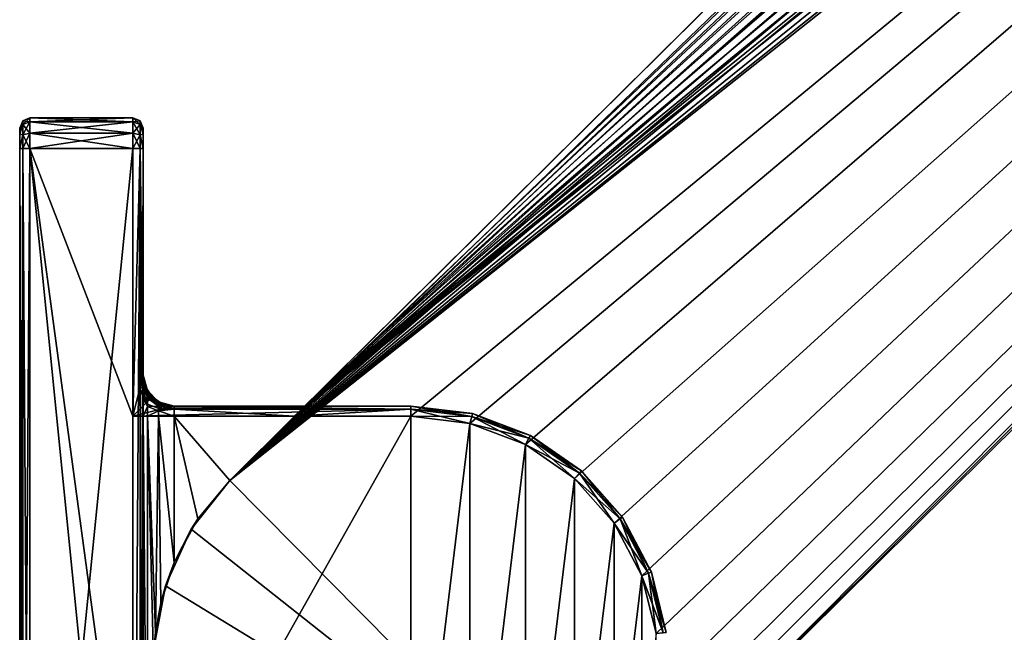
# Model space of a CAD drawing. Header units: metres. Extents: x 0 to 987, y -215 to 49.
# Tile 2 of 10: x 0 to 48, y -187 to -158. Entities that reach past the tile are written whole.
import ezdxf

# ---------------------------------------------------------------- set-up
doc = ezdxf.new("R2010")
doc.units = ezdxf.units.M

msp = doc.modelspace()

# ---------------------------------------------------------------- linework, layer by layer
at = {"layer": 'Y2A99L012'}
for points in [[(178.153732, -18.019377, 1998), (10.203054, -179.964493, 1998), (181.160767, -18.215542, 1998)], [(10.203054, -179.964493, 1998), (178.153732, -18.019377, 1998), (170.052521, -21.619474, 1998)], [(181.160767, -18.215542, 1998), (10.203054, -179.964493, 1998), (184.033463, -19.125635, 1998)], [(184.033463, -19.125635, 1998), (10.203054, -179.964493, 1998), (186.604889, -20.696764, 1998)], [(186.604889, -20.696764, 1998), (10.203054, -179.964493, 1998), (188.725601, -22.837624, 1998)], [(170.052521, -21.619474, 1998), (170.052521, -21.619474, 1992), (10.203054, -179.964493, 1998)], [(170.052521, -21.619474, 1992), (166.849472, -24.792381, 1992), (10.203054, -179.964493, 1998)], [(188.725601, -22.837624, 1998), (10.203054, -179.964493, 1998), (190.272339, -25.42379, 1998)], [(10.203054, -179.964493, 1998), (166.849472, -24.792381, 1992), (13.352166, -176.845032, 1992)], [(166.849472, -30.5, 1992), (13.352166, -176.845032, 1992), (166.849472, -24.792381, 1992)], [(190.272339, -25.42379, 1998), (10.203054, -179.964493, 1998), (191.155228, -28.30497, 1998)], [(191.155228, -28.30497, 1998), (10.203054, -179.964493, 1998), (191.322952, -31.313715, 1998)], [(167.198166, -33.371788, 1992), (13.352166, -176.845032, 1992), (166.849472, -30.5, 1992)], [(191.322952, -31.313715, 1998), (10.203054, -179.964493, 1998), (190.765762, -34.275169, 1998)], [(168.223999, -36.076679, 1992), (13.352166, -176.845032, 1992), (167.198166, -33.371788, 1992)], [(190.765762, -34.275169, 1998), (10.203054, -179.964493, 1998), (189.516037, -37.017227, 1998)], [(169.86734, -38.457474, 1992), (13.352166, -176.845032, 1992), (168.223999, -36.076679, 1992)], [(189.516037, -37.017227, 1998), (10.203054, -179.964493, 1998), (187.646408, -39.380527, 1998)], [(172.0327, -40.375805, 1992), (13.352166, -176.845032, 1992), (169.86734, -38.457474, 1992)], [(187.646408, -39.380527, 1998), (10.203054, -179.964493, 1998), (27.796946, -197.725555, 1998)], [(187.646408, -39.380527, 1992), (187.646408, -39.380527, 1998), (27.796946, -197.725555, 1992)], [(187.646408, -39.380527, 1998), (27.796946, -197.725555, 1998), (27.796946, -197.725555, 1992)], [(27.796946, -197.725555, 1992), (185.666245, -40.375805, 1992), (187.646408, -39.380527, 1992)], [(174.594208, -41.720196, 1992), (13.352166, -176.845032, 1992), (172.0327, -40.375805, 1992)], [(185.666245, -40.375805, 1992), (27.796946, -197.725555, 1992), (183.104721, -41.720196, 1992)], [(177.40303, -42.412506, 1992), (13.352166, -176.845032, 1992), (174.594208, -41.720196, 1992)], [(13.352166, -176.845032, 1992), (183.104721, -41.720196, 1992), (19, -176.845032, 1992)], [(183.104721, -41.720196, 1992), (13.352166, -176.845032, 1992), (180.295914, -42.412506, 1992)], [(183.104721, -41.720196, 1992), (21.871788, -177.193726, 1992), (19, -176.845032, 1992)], [(21.871788, -177.193726, 1992), (183.104721, -41.720196, 1992), (24.576677, -178.219559, 1992)], [(24.576677, -178.219559, 1992), (183.104721, -41.720196, 1992), (26.957472, -179.8629, 1992)], [(26.957472, -179.8629, 1992), (183.104721, -41.720196, 1992), (28.875807, -182.028244, 1992)], [(183.104721, -41.720196, 1992), (27.796946, -197.725555, 1992), (28.875807, -195.661804, 1992)], [(28.875807, -195.661804, 1992), (30.220196, -193.100281, 1992), (183.104721, -41.720196, 1992)], [(28.875807, -182.028244, 1992), (183.104721, -41.720196, 1992), (30.220196, -184.589767, 1992)], [(30.220196, -193.100281, 1992), (30.912506, -190.291458, 1992), (183.104721, -41.720196, 1992)], [(30.220196, -184.589767, 1992), (183.104721, -41.720196, 1992), (30.912506, -187.39859, 1992)], [(30.912506, -187.39859, 1992), (183.104721, -41.720196, 1992), (30.912506, -190.291458, 1992)], [(180.295914, -42.412506, 1992), (13.352166, -176.845032, 1992), (177.40303, -42.412506, 1992)], [(0.146447, -162.672821, 1988.823242), (0, -162.845032, 1989.5), (0.146447, -162.49147, 1989.5)], [(0, -162.845032, 1989.5), (0, -162.845032, 2011.5), (0.146447, -162.49147, 1989.5)], [(0, -162.845032, 2011.5), (0.146447, -162.49147, 2011.5), (0.146447, -162.49147, 1989.5)], [(0, -162.845032, 2011.5), (0.146447, -162.672821, 2012.176758), (0.146447, -162.49147, 2011.5)], [(0.5, -162.54599, 1988.75), (0.146447, -162.672821, 1988.823242), (0.5, -162.345032, 1989.5)], [(0.146447, -162.672821, 1988.823242), (0.146447, -162.49147, 1989.5), (0.5, -162.345032, 1989.5)], [(0.146447, -162.49147, 1989.5), (0.146447, -162.49147, 2011.5), (0.5, -162.345032, 1989.5)], [(0.146447, -162.49147, 2011.5), (0.5, -162.345032, 2011.5), (0.5, -162.345032, 1989.5)], [(0.5, -162.345032, 2011.5), (0.146447, -162.49147, 2011.5), (0.5, -162.54599, 2012.25)], [(0.146447, -162.49147, 2011.5), (0.146447, -162.672821, 2012.176758), (0.5, -162.54599, 2012.25)], [(0.5, -163.095032, 1988.200928), (0.146447, -163.168243, 1988.327759), (0.5, -162.54599, 1988.75)], [(0.146447, -163.168243, 1988.327759), (0.146447, -162.672821, 1988.823242), (0.5, -162.54599, 1988.75)], [(0.5, -162.54599, 2012.25), (0.146447, -162.672821, 2012.176758), (0.5, -163.095032, 2012.799072)], [(0.5, -162.54599, 2012.25), (5.5, -162.54599, 2012.25), (0.5, -162.345032, 2011.5)], [(5.5, -162.54599, 2012.25), (5.5, -162.345032, 2011.5), (0.5, -162.345032, 2011.5)], [(0.5, -162.345032, 1989.5), (0.5, -162.345032, 2011.5), (5.5, -162.345032, 1989.5)], [(0.5, -162.345032, 2011.5), (5.5, -162.345032, 2011.5), (5.5, -162.345032, 1989.5)], [(0.5, -162.345032, 1989.5), (5.5, -162.345032, 1989.5), (0.5, -162.54599, 1988.75)], [(5.5, -162.345032, 1989.5), (5.5, -162.54599, 1988.75), (0.5, -162.54599, 1988.75)], [(0.5, -163.095032, 2012.799072), (5.5, -163.095032, 2012.799072), (0.5, -162.54599, 2012.25)], [(5.5, -163.095032, 2012.799072), (5.5, -162.54599, 2012.25), (0.5, -162.54599, 2012.25)], [(0.5, -162.54599, 1988.75), (5.5, -162.54599, 1988.75), (0.5, -163.095032, 1988.200928)], [(5.5, -162.54599, 1988.75), (5.5, -163.095032, 1988.200928), (0.5, -163.095032, 1988.200928)], [(5.5, -162.345032, 1989.5), (5.853553, -162.49147, 1989.5), (5.5, -162.54599, 1988.75)], [(5.5, -162.345032, 1989.5), (5.5, -162.345032, 2011.5), (5.853553, -162.49147, 1989.5)], [(5.5, -162.345032, 2011.5), (5.853553, -162.49147, 2011.5), (5.853553, -162.49147, 1989.5)], [(5.5, -162.54599, 2012.25), (5.853553, -162.672821, 2012.176758), (5.5, -162.345032, 2011.5)], [(5.853553, -162.672821, 2012.176758), (5.853553, -162.49147, 2011.5), (5.5, -162.345032, 2011.5)], [(5.853553, -162.49147, 1989.5), (5.853553, -162.672821, 1988.823242), (5.5, -162.54599, 1988.75)], [(5.5, -162.54599, 1988.75), (5.853553, -162.672821, 1988.823242), (5.5, -163.095032, 1988.200928)], [(5.5, -163.095032, 2012.799072), (5.853553, -163.168243, 2012.672241), (5.5, -162.54599, 2012.25)], [(5.853553, -163.168243, 2012.672241), (5.853553, -162.672821, 2012.176758), (5.5, -162.54599, 2012.25)], [(6, -162.845032, 1989.5), (5.853553, -162.672821, 1988.823242), (5.853553, -162.49147, 1989.5)], [(5.853553, -162.49147, 1989.5), (5.853553, -162.49147, 2011.5), (6, -162.845032, 1989.5)], [(5.853553, -162.49147, 2011.5), (6, -162.845032, 2011.5), (6, -162.845032, 1989.5)], [(5.853553, -162.672821, 2012.176758), (6, -162.845032, 2011.5), (5.853553, -162.49147, 2011.5)], [(0.146447, -163.168243, 1988.327759), (0, -163.137924, 1988.792847), (0.146447, -162.672821, 1988.823242)], [(0, -163.137924, 1988.792847), (0, -162.845032, 1989.5), (0.146447, -162.672821, 1988.823242)], [(0, -163.137924, 2012.207153), (0.146447, -162.672821, 2012.176758), (0, -162.845032, 2011.5)], [(0.146447, -162.672821, 2012.176758), (0, -163.137924, 2012.207153), (0.146447, -163.168243, 2012.672241)], [(0, -163.137924, 2012.207153), (0, -162.845032, 2011.5), (0, -163.137924, 1988.792847)], [(0, -163.137924, 1988.792847), (0, -162.845032, 2011.5), (0, -162.845032, 1989.5)], [(0.146447, -162.672821, 2012.176758), (0.146447, -163.168243, 2012.672241), (0.5, -163.095032, 2012.799072)], [(0.5, -163.845032, 1988), (0.146447, -163.845032, 1988.146484), (0.5, -163.095032, 1988.200928)], [(0.146447, -163.845032, 1988.146484), (0.146447, -163.168243, 1988.327759), (0.5, -163.095032, 1988.200928)], [(0.5, -163.095032, 2012.799072), (0.146447, -163.168243, 2012.672241), (0.5, -163.845032, 2013)], [(0.5, -163.845032, 2013), (5.5, -163.845032, 2013), (0.5, -163.095032, 2012.799072)], [(5.5, -163.845032, 2013), (5.5, -163.095032, 2012.799072), (0.5, -163.095032, 2012.799072)], [(0.5, -163.095032, 1988.200928), (5.5, -163.095032, 1988.200928), (0.5, -163.845032, 1988)], [(5.5, -163.095032, 1988.200928), (5.5, -163.845032, 1988), (0.5, -163.845032, 1988)], [(5.853553, -162.672821, 1988.823242), (5.853553, -163.168243, 1988.327759), (5.5, -163.095032, 1988.200928)], [(5.5, -163.095032, 1988.200928), (5.853553, -163.168243, 1988.327759), (5.5, -163.845032, 1988)], [(5.5, -163.845032, 2013), (5.853553, -163.845032, 2012.853516), (5.5, -163.095032, 2012.799072)], [(5.853553, -163.845032, 2012.853516), (5.853553, -163.168243, 2012.672241), (5.5, -163.095032, 2012.799072)], [(6, -163.137924, 1988.792847), (5.853553, -162.672821, 1988.823242), (6, -162.845032, 1989.5)], [(5.853553, -162.672821, 1988.823242), (6, -163.137924, 1988.792847), (5.853553, -163.168243, 1988.327759)], [(5.853553, -163.168243, 2012.672241), (6, -163.137924, 2012.207153), (5.853553, -162.672821, 2012.176758)], [(6, -163.137924, 2012.207153), (6, -162.845032, 2011.5), (5.853553, -162.672821, 2012.176758)], [(6, -162.845032, 2011.5), (6, -163.137924, 2012.207153), (6, -162.845032, 1989.5)], [(6, -163.137924, 2012.207153), (6, -163.137924, 1988.792847), (6, -162.845032, 1989.5)], [(0, -163.137924, 1988.792847), (0.146447, -163.168243, 1988.327759), (0, -163.845032, 1988.5)], [(0, -163.137924, 2012.207153), (0, -163.845032, 2012.5), (0.146447, -163.168243, 2012.672241)], [(0, -163.845032, 1988.5), (0, -163.137924, 2012.207153), (0, -163.137924, 1988.792847)], [(0, -163.137924, 2012.207153), (0, -163.845032, 1988.5), (0, -163.845032, 2012.5)], [(0, -163.845032, 1988.5), (0.146447, -163.168243, 1988.327759), (0.146447, -163.845032, 1988.146484)], [(0.146447, -163.168243, 2012.672241), (0, -163.845032, 2012.5), (0.146447, -163.845032, 2012.853516)], [(0.146447, -163.168243, 2012.672241), (0.146447, -163.845032, 2012.853516), (0.5, -163.845032, 2013)], [(5.853553, -163.168243, 1988.327759), (5.853553, -163.845032, 1988.146484), (5.5, -163.845032, 1988)], [(6, -163.137924, 1988.792847), (6, -163.845032, 1988.5), (5.853553, -163.168243, 1988.327759)], [(6, -163.137924, 2012.207153), (5.853553, -163.168243, 2012.672241), (6, -163.845032, 2012.5)], [(5.853553, -163.168243, 1988.327759), (6, -163.845032, 1988.5), (5.853553, -163.845032, 1988.146484)], [(6, -163.845032, 2012.5), (5.853553, -163.168243, 2012.672241), (5.853553, -163.845032, 2012.853516)], [(6, -163.845032, 2012.5), (6, -163.137924, 1988.792847), (6, -163.137924, 2012.207153)], [(6, -163.137924, 1988.792847), (6, -163.845032, 2012.5), (6, -163.845032, 1988.5)], [(0.146447, -213.845032, 2012.853516), (0.146447, -163.845032, 2012.853516), (0, -213.845032, 2012.5)], [(0.146447, -163.845032, 2012.853516), (0, -163.845032, 2012.5), (0, -213.845032, 2012.5)], [(0, -213.845032, 1988.5), (0, -163.845032, 1988.5), (0.146447, -213.845032, 1988.146484)], [(0, -163.845032, 1988.5), (0.146447, -163.845032, 1988.146484), (0.146447, -213.845032, 1988.146484)], [(0, -163.845032, 1988.5), (0, -213.845032, 1988.5), (0, -163.845032, 2012.5)], [(0, -163.845032, 2012.5), (0, -213.845032, 1988.5), (0, -213.845032, 2012.5)], [(0.5, -213.845032, 2013), (0.5, -163.845032, 2013), (0.146447, -213.845032, 2012.853516)], [(0.5, -163.845032, 2013), (0.146447, -163.845032, 2012.853516), (0.146447, -213.845032, 2012.853516)], [(0.146447, -213.845032, 1988.146484), (0.146447, -163.845032, 1988.146484), (0.5, -213.845032, 1988)], [(0.146447, -163.845032, 1988.146484), (0.5, -163.845032, 1988), (0.5, -213.845032, 1988)], [(5.5, -213.845032, 2013), (5.5, -163.845032, 2013), (0.5, -213.845032, 2013)], [(5.5, -163.845032, 2013), (0.5, -163.845032, 2013), (0.5, -213.845032, 2013)], [(5.5, -176.845032, 1988), (0.5, -163.845032, 1988), (5.5, -163.845032, 1988)], [(5.5, -200.845032, 1988), (0.5, -163.845032, 1988), (5.5, -176.845032, 1988)], [(0.5, -163.845032, 1988), (5.5, -213.845032, 1988), (0.5, -213.845032, 1988)], [(5.5, -213.845032, 1988), (0.5, -163.845032, 1988), (5.5, -200.845032, 1988)], [(5.5, -163.845032, 2013), (5.5, -213.845032, 2013), (5.853553, -163.845032, 2012.853516)], [(5.5, -213.845032, 2013), (5.853553, -213.845032, 2012.853516), (5.853553, -163.845032, 2012.853516)], [(5.853553, -163.845032, 1988.146484), (5.5, -176.845032, 1988), (5.5, -163.845032, 1988)], [(5.5, -176.845032, 1988), (5.853553, -163.845032, 1988.146484), (5.840758, -175.481995, 1988.134155)], [(5.840758, -175.481995, 1988.134155), (5.853553, -163.845032, 1988.146484), (5.896452, -175.259216, 1988.195313)], [(5.853553, -163.845032, 2012.853516), (5.853553, -213.845032, 2012.853516), (6, -163.845032, 2012.5)], [(5.853553, -213.845032, 2012.853516), (6, -213.845032, 2012.5), (6, -163.845032, 2012.5)], [(6, -174.845032, 1988.5), (5.853553, -163.845032, 1988.146484), (6, -163.845032, 1988.5)], [(5.997613, -174.854568, 1988.451172), (5.853553, -163.845032, 1988.146484), (6, -174.845032, 1988.5)], [(5.98625, -174.900024, 1988.383545), (5.853553, -163.845032, 1988.146484), (5.997613, -174.854568, 1988.451172)], [(5.971497, -174.95903, 1988.333618), (5.853553, -163.845032, 1988.146484), (5.98625, -174.900024, 1988.383545)], [(5.896452, -175.259216, 1988.195313), (5.853553, -163.845032, 1988.146484), (5.971497, -174.95903, 1988.333618)], [(6, -174.845032, 1988.5), (6, -163.845032, 2012.5), (6, -174.845032, 1988.812256)], [(6, -163.845032, 1988.5), (6, -163.845032, 2012.5), (6, -174.845032, 1988.5)], [(6, -175.845032, 1993.232056), (6, -163.845032, 2012.5), (6, -176.845032, 1993.5)], [(6, -163.845032, 2012.5), (6, -213.845032, 2012.5), (6, -176.845032, 1993.5)], [(6, -175.112976, 1992.5), (6, -163.845032, 2012.5), (6, -175.845032, 1993.232056)], [(6, -174.845032, 1991.5), (6, -163.845032, 2012.5), (6, -175.112976, 1992.5)], [(6, -174.845032, 1988.812256), (6, -163.845032, 2012.5), (6, -174.845032, 1991.5)], [(5.896452, -175.259216, 1988.195313), (5.971497, -174.95903, 1988.333618), (6.018165, -175.126526, 1988.496216)], [(5.971497, -174.95903, 1988.333618), (5.98625, -174.900024, 1988.383545), (6.018165, -175.126526, 1988.496216)], [(6.018165, -175.126526, 1988.496216), (5.98625, -174.900024, 1988.383545), (5.997613, -174.854568, 1988.451172)], [(5.997613, -174.854568, 1988.451172), (6, -174.845032, 1988.5), (6.018165, -175.126526, 1988.496216)], [(6, -175.112976, 1992.5), (6.200962, -175.69017, 1991.978394), (6, -174.845032, 1991.5)], [(6.200962, -175.69017, 1991.978394), (6.200962, -175.595032, 1991.5), (6, -174.845032, 1991.5)], [(6, -174.845032, 1991.5), (6.200962, -175.595032, 1991.5), (6, -174.845032, 1988.812256)], [(6.200962, -175.595032, 1991.5), (6.114181, -175.419052, 1988.812256), (6, -174.845032, 1988.812256)], [(6, -174.845032, 1988.5), (6, -174.845032, 1988.812256), (6.018165, -175.126526, 1988.496216)], [(6.018165, -175.126526, 1988.496216), (6, -174.845032, 1988.812256), (6.114181, -175.419052, 1988.812256)], [(5.840758, -175.481995, 1988.134155), (6.119531, -176.225494, 1988.168823), (5.5, -176.845032, 1988)], [(5.896452, -175.259216, 1988.195313), (5.97267, -175.434387, 1988.271362), (5.840758, -175.481995, 1988.134155)], [(5.97267, -175.434387, 1988.271362), (6.119531, -176.225494, 1988.168823), (5.840758, -175.481995, 1988.134155)], [(6.018165, -175.126526, 1988.496216), (5.97267, -175.434387, 1988.271362), (5.896452, -175.259216, 1988.195313)], [(6.048797, -175.416504, 1988.385376), (5.97267, -175.434387, 1988.271362), (6.018165, -175.126526, 1988.496216)], [(6.069805, -175.606277, 1988.328857), (5.97267, -175.434387, 1988.271362), (6.048797, -175.416504, 1988.385376)], [(6.069805, -175.606277, 1988.328857), (6.119531, -176.225494, 1988.168823), (5.97267, -175.434387, 1988.271362)], [(6, -175.845032, 1993.232056), (6.200962, -175.961136, 1992.383911), (6, -175.112976, 1992.5)], [(6.200962, -175.961136, 1992.383911), (6.200962, -175.69017, 1991.978394), (6, -175.112976, 1992.5)], [(6.114181, -175.419052, 1988.812256), (6.087866, -175.39682, 1988.518433), (6.018165, -175.126526, 1988.496216)], [(6.018165, -175.126526, 1988.496216), (6.087866, -175.39682, 1988.518433), (6.048797, -175.416504, 1988.385376)], [(6.087866, -175.39682, 1988.518433), (6.169939, -175.66362, 1988.415039), (6.048797, -175.416504, 1988.385376)], [(6.155996, -175.670242, 1988.391846), (6.069805, -175.606277, 1988.328857), (6.048797, -175.416504, 1988.385376)], [(6.048797, -175.416504, 1988.385376), (6.169939, -175.66362, 1988.415039), (6.155996, -175.670242, 1988.391846)], [(6.087866, -175.39682, 1988.518433), (6.214919, -175.641037, 1988.562256), (6.169939, -175.66362, 1988.415039)], [(6.214919, -175.641037, 1988.562256), (6.087866, -175.39682, 1988.518433), (6.114181, -175.419052, 1988.812256)], [(6.114181, -175.419052, 1988.812256), (6.200962, -175.595032, 1991.5), (6.43934, -175.905685, 1988.812256)], [(6.214919, -175.641037, 1988.562256), (6.114181, -175.419052, 1988.812256), (6.317215, -175.79628, 1988.553467)], [(6.317215, -175.79628, 1988.553467), (6.114181, -175.419052, 1988.812256), (6.43934, -175.905685, 1988.812256)], [(6, -176.845032, 1993.5), (6.200962, -176.366669, 1992.654907), (6, -175.845032, 1993.232056)], [(6.200962, -176.366669, 1992.654907), (6.200962, -175.961136, 1992.383911), (6, -175.845032, 1993.232056)], [(6.207443, -175.798767, 1988.370972), (6.119531, -176.225494, 1988.168823), (6.069805, -175.606277, 1988.328857)], [(6.155996, -175.670242, 1988.391846), (6.207443, -175.798767, 1988.370972), (6.069805, -175.606277, 1988.328857)], [(6.284964, -175.890106, 1988.381592), (6.119531, -176.225494, 1988.168823), (6.207443, -175.798767, 1988.370972)], [(6.367634, -175.977386, 1988.385132), (6.119531, -176.225494, 1988.168823), (6.284964, -175.890106, 1988.381592)], [(6.863033, -176.504272, 1988.134155), (6.119531, -176.225494, 1988.168823), (6.367634, -175.977386, 1988.385132)], [(6.169939, -175.66362, 1988.415039), (6.24772, -175.830154, 1988.387573), (6.155996, -175.670242, 1988.391846)], [(6.24772, -175.830154, 1988.387573), (6.207443, -175.798767, 1988.370972), (6.155996, -175.670242, 1988.391846)], [(6.169939, -175.66362, 1988.415039), (6.214919, -175.641037, 1988.562256), (6.278988, -175.815399, 1988.432373)], [(6.24772, -175.830154, 1988.387573), (6.169939, -175.66362, 1988.415039), (6.278988, -175.815399, 1988.432373)], [(6.200962, -175.69017, 1991.978394), (6.75, -176.144058, 1991.5), (6.200962, -175.595032, 1991.5)], [(6.200962, -175.595032, 1991.5), (6.75, -176.144058, 1991.5), (6.43934, -175.905685, 1988.812256)], [(6.200962, -175.961136, 1992.383911), (6.75, -176.197418, 1991.768188), (6.200962, -175.69017, 1991.978394)], [(6.75, -176.197418, 1991.768188), (6.75, -176.144058, 1991.5), (6.200962, -175.69017, 1991.978394)], [(6.200962, -176.366669, 1992.654907), (6.75, -176.349365, 1991.995605), (6.200962, -175.961136, 1992.383911)], [(6.75, -176.349365, 1991.995605), (6.75, -176.197418, 1991.768188), (6.200962, -175.961136, 1992.383911)], [(6.207443, -175.798767, 1988.370972), (6.24772, -175.830154, 1988.387573), (6.284964, -175.890106, 1988.381592)], [(6.278988, -175.815399, 1988.432373), (6.214919, -175.641037, 1988.562256), (6.317215, -175.79628, 1988.553467)], [(6.24772, -175.830154, 1988.387573), (6.278988, -175.815399, 1988.432373), (6.284964, -175.890106, 1988.381592)], [(6.317215, -175.79628, 1988.553467), (6.415871, -175.929138, 1988.508911), (6.278988, -175.815399, 1988.432373)], [(6.415871, -175.929138, 1988.508911), (6.387995, -175.95694, 1988.419556), (6.278988, -175.815399, 1988.432373)], [(6.278988, -175.815399, 1988.432373), (6.387995, -175.95694, 1988.419556), (6.367634, -175.977386, 1988.385132)], [(6.284964, -175.890106, 1988.381592), (6.278988, -175.815399, 1988.432373), (6.367634, -175.977386, 1988.385132)], [(6.415871, -175.929138, 1988.508911), (6.317215, -175.79628, 1988.553467), (6.430757, -175.914307, 1988.609985)], [(6.430757, -175.914307, 1988.609985), (6.317215, -175.79628, 1988.553467), (6.43934, -175.905685, 1988.812256)], [(6.367634, -175.977386, 1988.385132), (6.387995, -175.95694, 1988.419556), (6.515385, -176.097641, 1988.387573)], [(6.532812, -176.126694, 1988.372925), (6.863033, -176.504272, 1988.134155), (6.367634, -175.977386, 1988.385132)], [(6.367634, -175.977386, 1988.385132), (6.515385, -176.097641, 1988.387573), (6.532812, -176.126694, 1988.372925)], [(6.387995, -175.95694, 1988.419556), (6.415871, -175.929138, 1988.508911), (6.53013, -176.066391, 1988.432373)], [(6.387995, -175.95694, 1988.419556), (6.53013, -176.066391, 1988.432373), (6.515385, -176.097641, 1988.387573)], [(6.415871, -175.929138, 1988.508911), (6.430757, -175.914307, 1988.609985), (6.549245, -176.028168, 1988.553467)], [(6.415871, -175.929138, 1988.508911), (6.549245, -176.028168, 1988.553467), (6.53013, -176.066391, 1988.432373)], [(6.430757, -175.914307, 1988.609985), (6.43934, -175.905685, 1988.812256), (6.549245, -176.028168, 1988.553467)], [(6.43934, -175.905685, 1988.812256), (6.75, -176.144058, 1991.5), (6.925975, -176.23085, 1988.812256)], [(6.549245, -176.028168, 1988.553467), (6.43934, -175.905685, 1988.812256), (6.925975, -176.23085, 1988.812256)], [(6.119531, -176.225494, 1988.168823), (6.863033, -176.504272, 1988.134155), (5.5, -176.845032, 1988)], [(5.5, -176.845032, 1988), (19, -176.49147, 1988.146484), (19, -176.845032, 1988)], [(6.863033, -176.504272, 1988.134155), (19, -176.49147, 1988.146484), (5.5, -176.845032, 1988)], [(6.200962, -176.845032, 1992.75), (6.200962, -176.366669, 1992.654907), (6, -176.845032, 1993.5)], [(6.75, -176.349365, 1991.995605), (6.200962, -176.366669, 1992.654907), (6.75, -176.576782, 1992.147583)], [(6.200962, -176.366669, 1992.654907), (6.200962, -176.845032, 1992.75), (6.75, -176.576782, 1992.147583)], [(6.515385, -176.097641, 1988.387573), (6.53013, -176.066391, 1988.432373), (6.682475, -176.175659, 1988.415039)], [(6.515385, -176.097641, 1988.387573), (6.675853, -176.189575, 1988.391846), (6.532812, -176.126694, 1988.372925)], [(6.675853, -176.189575, 1988.391846), (6.515385, -176.097641, 1988.387573), (6.682475, -176.175659, 1988.415039)], [(6.705029, -176.130737, 1988.562256), (6.53013, -176.066391, 1988.432373), (6.549245, -176.028168, 1988.553467)], [(6.682475, -176.175659, 1988.415039), (6.53013, -176.066391, 1988.432373), (6.705029, -176.130737, 1988.562256)], [(6.710212, -176.256836, 1988.33667), (6.863033, -176.504272, 1988.134155), (6.532812, -176.126694, 1988.372925)], [(6.532812, -176.126694, 1988.372925), (6.675853, -176.189575, 1988.391846), (6.710212, -176.256836, 1988.33667)], [(6.925975, -176.23085, 1988.812256), (6.705029, -176.130737, 1988.562256), (6.549245, -176.028168, 1988.553467)], [(6.675853, -176.189575, 1988.391846), (6.682475, -176.175659, 1988.415039), (6.949343, -176.257584, 1988.518433)], [(6.675853, -176.189575, 1988.391846), (6.929664, -176.296616, 1988.385376), (6.710212, -176.256836, 1988.33667)], [(6.929664, -176.296616, 1988.385376), (6.675853, -176.189575, 1988.391846), (6.949343, -176.257584, 1988.518433)], [(6.949343, -176.257584, 1988.518433), (6.682475, -176.175659, 1988.415039), (6.705029, -176.130737, 1988.562256)], [(6.705029, -176.130737, 1988.562256), (6.925975, -176.23085, 1988.812256), (6.949343, -176.257584, 1988.518433)], [(6.895912, -176.364914, 1988.276978), (6.863033, -176.504272, 1988.134155), (6.710212, -176.256836, 1988.33667)], [(6.710212, -176.256836, 1988.33667), (6.929664, -176.296616, 1988.385376), (6.895912, -176.364914, 1988.276978)], [(6.75, -176.144058, 1991.5), (6.75, -176.197418, 1991.768188), (7.5, -176.345032, 1991.5)], [(6.75, -176.144058, 1991.5), (7.5, -176.345032, 1991.5), (6.925975, -176.23085, 1988.812256)], [(7.5, -176.345032, 1991.5), (6.75, -176.197418, 1991.768188), (7.5, -176.49147, 1991.853516)], [(6.75, -176.197418, 1991.768188), (6.75, -176.349365, 1991.995605), (7.5, -176.49147, 1991.853516)], [(6.75, -176.576782, 1992.147583), (7.5, -176.49147, 1991.853516), (6.75, -176.349365, 1991.995605)], [(7.5, -176.845032, 1992), (7.5, -176.49147, 1991.853516), (6.75, -176.576782, 1992.147583)], [(6.863033, -176.504272, 1988.134155), (6.895912, -176.364914, 1988.276978), (7.085809, -176.448578, 1988.195313)], [(7.085809, -176.448578, 1988.195313), (19, -176.49147, 1988.146484), (6.863033, -176.504272, 1988.134155)], [(6.929664, -176.296616, 1988.385376), (7.219734, -176.327042, 1988.496094), (6.895912, -176.364914, 1988.276978)], [(6.895912, -176.364914, 1988.276978), (7.219734, -176.327042, 1988.496094), (7.085809, -176.448578, 1988.195313)], [(6.925975, -176.23085, 1988.812256), (7.5, -176.345032, 1991.5), (7.5, -176.345032, 1988.812256)], [(6.949343, -176.257584, 1988.518433), (6.925975, -176.23085, 1988.812256), (7.219734, -176.327042, 1988.496094)], [(7.219734, -176.327042, 1988.496094), (6.925975, -176.23085, 1988.812256), (7.5, -176.345032, 1988.812256)], [(6.929664, -176.296616, 1988.385376), (6.949343, -176.257584, 1988.518433), (7.219734, -176.327042, 1988.496094)], [(7.219734, -176.327042, 1988.496094), (7.38599, -176.373535, 1988.333618), (7.085809, -176.448578, 1988.195313)], [(7.38599, -176.373535, 1988.333618), (19, -176.49147, 1988.146484), (7.085809, -176.448578, 1988.195313)], [(7.219734, -176.327042, 1988.496094), (7.5, -176.345032, 1988.812256), (7.5, -176.345032, 1988.5)], [(7.5, -176.345032, 1988.5), (7.490455, -176.347412, 1988.451172), (7.219734, -176.327042, 1988.496094)], [(7.490455, -176.347412, 1988.451172), (7.445002, -176.35878, 1988.383545), (7.219734, -176.327042, 1988.496094)], [(7.219734, -176.327042, 1988.496094), (7.445002, -176.35878, 1988.383545), (7.38599, -176.373535, 1988.333618)], [(7.445002, -176.35878, 1988.383545), (19, -176.49147, 1988.146484), (7.38599, -176.373535, 1988.333618)], [(7.490455, -176.347412, 1988.451172), (19, -176.49147, 1988.146484), (7.445002, -176.35878, 1988.383545)], [(7.5, -176.345032, 1988.5), (19, -176.49147, 1988.146484), (7.490455, -176.347412, 1988.451172)], [(19, -176.49147, 1988.146484), (7.5, -176.345032, 1988.5), (19, -176.345032, 1988.5)], [(7.5, -176.345032, 1988.5), (7.5, -176.345032, 1988.812256), (19, -176.345032, 1988.5)], [(7.5, -176.345032, 1988.812256), (7.5, -176.345032, 1991.5), (19, -176.345032, 1988.5)], [(19, -176.345032, 1988.5), (7.5, -176.345032, 1991.5), (19, -176.345032, 1991.5)], [(7.5, -176.49147, 1991.853516), (19, -176.49147, 1991.853516), (7.5, -176.345032, 1991.5)], [(19, -176.49147, 1991.853516), (19, -176.345032, 1991.5), (7.5, -176.345032, 1991.5)], [(7.5, -176.845032, 1992), (13.352166, -176.845032, 1992), (7.5, -176.49147, 1991.853516)], [(13.352166, -176.845032, 1992), (19, -176.49147, 1991.853516), (7.5, -176.49147, 1991.853516)], [(19, -176.845032, 1992), (19, -176.49147, 1991.853516), (13.352166, -176.845032, 1992)], [(19, -176.345032, 1988.5), (21.991446, -176.708252, 1988.5), (19, -176.49147, 1988.146484)], [(21.991446, -176.708252, 1991.5), (21.991446, -176.708252, 1988.5), (19, -176.345032, 1991.5)], [(21.991446, -176.708252, 1988.5), (19, -176.345032, 1988.5), (19, -176.345032, 1991.5)], [(21.991446, -176.708252, 1991.5), (19, -176.345032, 1991.5), (21.956398, -176.850449, 1991.853516)], [(19, -176.345032, 1991.5), (19, -176.49147, 1991.853516), (21.956398, -176.850449, 1991.853516)], [(21.991446, -176.708252, 1988.5), (21.956398, -176.850449, 1988.146484), (19, -176.49147, 1988.146484)], [(19, -176.49147, 1988.146484), (21.956398, -176.850449, 1988.146484), (19, -176.845032, 1988)], [(21.956398, -176.850449, 1991.853516), (19, -176.49147, 1991.853516), (21.871788, -177.193726, 1992)], [(19, -176.49147, 1991.853516), (19, -176.845032, 1992), (21.871788, -177.193726, 1992)], [(19, -200.845032, 1988), (5.5, -200.845032, 1988), (19, -176.845032, 1988)], [(19, -176.845032, 1988), (5.5, -200.845032, 1988), (5.5, -176.845032, 1988)], [(6, -176.845032, 1993.5), (6, -213.845032, 2012.5), (6, -200.845032, 1993.5)], [(6.200962, -176.845032, 1992.75), (6, -176.845032, 1993.5), (6.200962, -200.845032, 1992.75)], [(6, -176.845032, 1993.5), (6, -200.845032, 1993.5), (6.200962, -200.845032, 1992.75)], [(6.75, -176.576782, 1992.147583), (6.200962, -176.845032, 1992.75), (6.75, -176.845032, 1992.200928)], [(6.75, -176.845032, 1992.200928), (6.200962, -176.845032, 1992.75), (6.592245, -187.329239, 1992.305908)], [(6.592245, -187.329239, 1992.305908), (6.200962, -176.845032, 1992.75), (6.500642, -188.718353, 1992.381348)], [(6.200962, -176.845032, 1992.75), (6.200962, -200.845032, 1992.75), (6.500642, -188.718353, 1992.381348)], [(6.848454, -185.914169, 1992.148926), (6.75, -176.845032, 1992.200928), (6.592245, -187.329239, 1992.305908)], [(6.75, -176.845032, 1992.200928), (7.5, -176.845032, 1992), (6.75, -176.576782, 1992.147583)], [(7.5, -176.845032, 1992), (6.75, -176.845032, 1992.200928), (7.5, -183.946045, 1992)], [(6.75, -176.845032, 1992.200928), (6.848454, -185.914169, 1992.148926), (7.5, -183.946045, 1992)], [(8.658111, -181.823959, 1992), (7.5, -176.845032, 1992), (7.5, -183.946045, 1992)], [(7.5, -176.845032, 1992), (10.203054, -179.964493, 1992), (13.352166, -176.845032, 1992)], [(10.203054, -179.964493, 1992), (7.5, -176.845032, 1992), (8.658111, -181.823959, 1992)], [(13.352166, -176.845032, 1992), (10.203054, -179.964493, 1992), (10.203054, -179.964493, 1998)], [(21.956398, -176.850449, 1988.146484), (21.871788, -177.193726, 1988), (19, -176.845032, 1988)], [(21.871788, -177.193726, 1988), (19, -200.845032, 1988), (19, -176.845032, 1988)], [(21.956398, -176.850449, 1988.146484), (24.740982, -177.906494, 1988.146484), (21.871788, -177.193726, 1988)], [(21.956398, -176.850449, 1991.853516), (21.871788, -177.193726, 1992), (24.576677, -178.219559, 1992)], [(21.991446, -176.708252, 1988.5), (24.80904, -177.776825, 1988.5), (21.956398, -176.850449, 1988.146484)], [(21.991446, -176.708252, 1991.5), (21.956398, -176.850449, 1991.853516), (24.740982, -177.906494, 1991.853516)], [(24.80904, -177.776825, 1988.5), (24.740982, -177.906494, 1988.146484), (21.956398, -176.850449, 1988.146484)], [(24.740982, -177.906494, 1991.853516), (21.956398, -176.850449, 1991.853516), (24.576677, -178.219559, 1992)], [(24.80904, -177.776825, 1991.5), (24.80904, -177.776825, 1988.5), (21.991446, -176.708252, 1991.5)], [(24.80904, -177.776825, 1988.5), (21.991446, -176.708252, 1988.5), (21.991446, -176.708252, 1991.5)], [(24.80904, -177.776825, 1991.5), (21.991446, -176.708252, 1991.5), (24.740982, -177.906494, 1991.853516)], [(21.871788, -200.496323, 1988), (19, -200.845032, 1988), (21.871788, -177.193726, 1988)], [(24.740982, -177.906494, 1988.146484), (24.576677, -178.219559, 1988), (21.871788, -177.193726, 1988)], [(24.576677, -178.219559, 1988), (21.871788, -200.496323, 1988), (21.871788, -177.193726, 1988)], [(24.740982, -177.906494, 1988.146484), (27.191921, -179.598251, 1988.146484), (24.576677, -178.219559, 1988)], [(24.740982, -177.906494, 1991.853516), (24.576677, -178.219559, 1992), (26.957472, -179.8629, 1992)], [(24.80904, -177.776825, 1988.5), (27.289034, -179.488647, 1988.5), (24.740982, -177.906494, 1988.146484)], [(24.80904, -177.776825, 1991.5), (24.740982, -177.906494, 1991.853516), (27.191921, -179.598251, 1991.853516)], [(27.289034, -179.488647, 1988.5), (27.191921, -179.598251, 1988.146484), (24.740982, -177.906494, 1988.146484)], [(27.191921, -179.598251, 1991.853516), (24.740982, -177.906494, 1991.853516), (26.957472, -179.8629, 1992)], [(27.289034, -179.488647, 1991.5), (27.289034, -179.488647, 1988.5), (24.80904, -177.776825, 1991.5)], [(27.289034, -179.488647, 1988.5), (24.80904, -177.776825, 1988.5), (24.80904, -177.776825, 1991.5)], [(27.289034, -179.488647, 1991.5), (24.80904, -177.776825, 1991.5), (27.191921, -179.598251, 1991.853516)], [(21.871788, -200.496323, 1988), (24.576677, -178.219559, 1988), (24.576677, -199.470505, 1988)], [(27.191921, -179.598251, 1988.146484), (26.957472, -179.8629, 1988), (24.576677, -178.219559, 1988)], [(24.576677, -178.219559, 1988), (26.957472, -179.8629, 1988), (24.576677, -199.470505, 1988)], [(27.191921, -179.598251, 1988.146484), (29.166775, -181.827408, 1988.146484), (26.957472, -179.8629, 1988)], [(27.191921, -179.598251, 1991.853516), (26.957472, -179.8629, 1992), (28.875807, -182.028244, 1992)], [(27.289034, -179.488647, 1988.5), (29.287298, -181.744217, 1988.5), (27.191921, -179.598251, 1988.146484)], [(27.289034, -179.488647, 1991.5), (27.191921, -179.598251, 1991.853516), (29.166775, -181.827408, 1991.853516)], [(29.287298, -181.744217, 1988.5), (29.166775, -181.827408, 1988.146484), (27.191921, -179.598251, 1988.146484)], [(29.166775, -181.827408, 1991.853516), (27.191921, -179.598251, 1991.853516), (28.875807, -182.028244, 1992)], [(29.287298, -181.744217, 1991.5), (29.287298, -181.744217, 1988.5), (27.289034, -179.488647, 1991.5)], [(29.287298, -181.744217, 1988.5), (27.289034, -179.488647, 1988.5), (27.289034, -179.488647, 1991.5)], [(29.287298, -181.744217, 1991.5), (27.289034, -179.488647, 1991.5), (29.166775, -181.827408, 1991.853516)], [(10.203054, -179.964493, 1998), (8.333428, -182.327805, 1998), (27.796946, -197.725555, 1998)], [(10.203054, -179.964493, 1998), (10.203054, -179.964493, 1992), (8.333428, -182.327805, 1998)], [(10.203054, -179.964493, 1992), (8.658111, -181.823959, 1992), (8.333428, -182.327805, 1998)], [(24.576677, -199.470505, 1988), (26.957472, -179.8629, 1988), (26.957472, -197.827148, 1988)], [(29.166775, -181.827408, 1988.146484), (28.875807, -182.028244, 1988), (26.957472, -179.8629, 1988)], [(26.957472, -179.8629, 1988), (28.875807, -182.028244, 1988), (26.957472, -197.827148, 1988)], [(29.287298, -181.744217, 1988.5), (30.687702, -184.41246, 1988.5), (29.166775, -181.827408, 1988.146484)], [(29.287298, -181.744217, 1991.5), (29.166775, -181.827408, 1991.853516), (30.550774, -184.464401, 1991.853516)], [(30.687702, -184.41246, 1991.5), (30.687702, -184.41246, 1988.5), (29.287298, -181.744217, 1991.5)], [(30.687702, -184.41246, 1988.5), (29.287298, -181.744217, 1988.5), (29.287298, -181.744217, 1991.5)], [(30.687702, -184.41246, 1991.5), (29.287298, -181.744217, 1991.5), (30.550774, -184.464401, 1991.853516)], [(7.5, -183.946045, 1992), (8.333428, -182.327805, 1998), (8.658111, -181.823959, 1992)], [(26.957472, -197.827148, 1988), (28.875807, -182.028244, 1988), (28.875807, -195.661804, 1988)], [(29.166775, -181.827408, 1988.146484), (30.550774, -184.464401, 1988.146484), (28.875807, -182.028244, 1988)], [(29.166775, -181.827408, 1991.853516), (28.875807, -182.028244, 1992), (30.220196, -184.589767, 1992)], [(30.550774, -184.464401, 1988.146484), (30.220196, -184.589767, 1988), (28.875807, -182.028244, 1988)], [(28.875807, -182.028244, 1988), (30.220196, -184.589767, 1988), (28.875807, -195.661804, 1988)], [(30.687702, -184.41246, 1988.5), (30.550774, -184.464401, 1988.146484), (29.166775, -181.827408, 1988.146484)], [(30.550774, -184.464401, 1991.853516), (29.166775, -181.827408, 1991.853516), (30.220196, -184.589767, 1992)], [(7.083705, -185.069855, 1998), (27.796946, -197.725555, 1998), (8.333428, -182.327805, 1998)], [(8.333428, -182.327805, 1998), (7.5, -183.946045, 1992), (7.083705, -185.069855, 1998)], [(7.083705, -185.069855, 1998), (7.5, -183.946045, 1992), (6.848454, -185.914169, 1992.148926)], [(28.875807, -195.661804, 1988), (30.220196, -184.589767, 1988), (30.220196, -193.100281, 1988)], [(30.550774, -184.464401, 1988.146484), (31.263481, -187.355972, 1988.146484), (30.220196, -184.589767, 1988)], [(30.550774, -184.464401, 1991.853516), (30.220196, -184.589767, 1992), (30.912506, -187.39859, 1992)], [(31.263481, -187.355972, 1988.146484), (30.912506, -187.39859, 1988), (30.220196, -184.589767, 1988)], [(30.220196, -184.589767, 1988), (30.912506, -187.39859, 1988), (30.220196, -193.100281, 1988)], [(30.687702, -184.41246, 1988.5), (31.408861, -187.338318, 1988.5), (30.550774, -184.464401, 1988.146484)], [(30.687702, -184.41246, 1991.5), (30.550774, -184.464401, 1991.853516), (31.263481, -187.355972, 1991.853516)], [(31.408861, -187.338318, 1988.5), (31.263481, -187.355972, 1988.146484), (30.550774, -184.464401, 1988.146484)], [(31.263481, -187.355972, 1991.853516), (30.550774, -184.464401, 1991.853516), (30.912506, -187.39859, 1992)], [(31.408861, -187.338318, 1991.5), (31.408861, -187.338318, 1988.5), (30.687702, -184.41246, 1991.5)], [(31.408861, -187.338318, 1988.5), (30.687702, -184.41246, 1988.5), (30.687702, -184.41246, 1991.5)], [(31.408861, -187.338318, 1991.5), (30.687702, -184.41246, 1991.5), (31.263481, -187.355972, 1991.853516)], [(6.526514, -188.031311, 1998), (27.796946, -197.725555, 1998), (7.083705, -185.069855, 1998)], [(7.083705, -185.069855, 1998), (6.848454, -185.914169, 1992.148926), (6.526514, -188.031311, 1998)], [(6.848454, -185.914169, 1992.148926), (6.592245, -187.329239, 1992.305908), (6.526514, -188.031311, 1998)], [(6.526514, -188.031311, 1998), (6.592245, -187.329239, 1992.305908), (6.500642, -188.718353, 1992.381348)]]:
    msp.add_3dface(points, dxfattribs=at)

doc.saveas('drawing.dxf')
